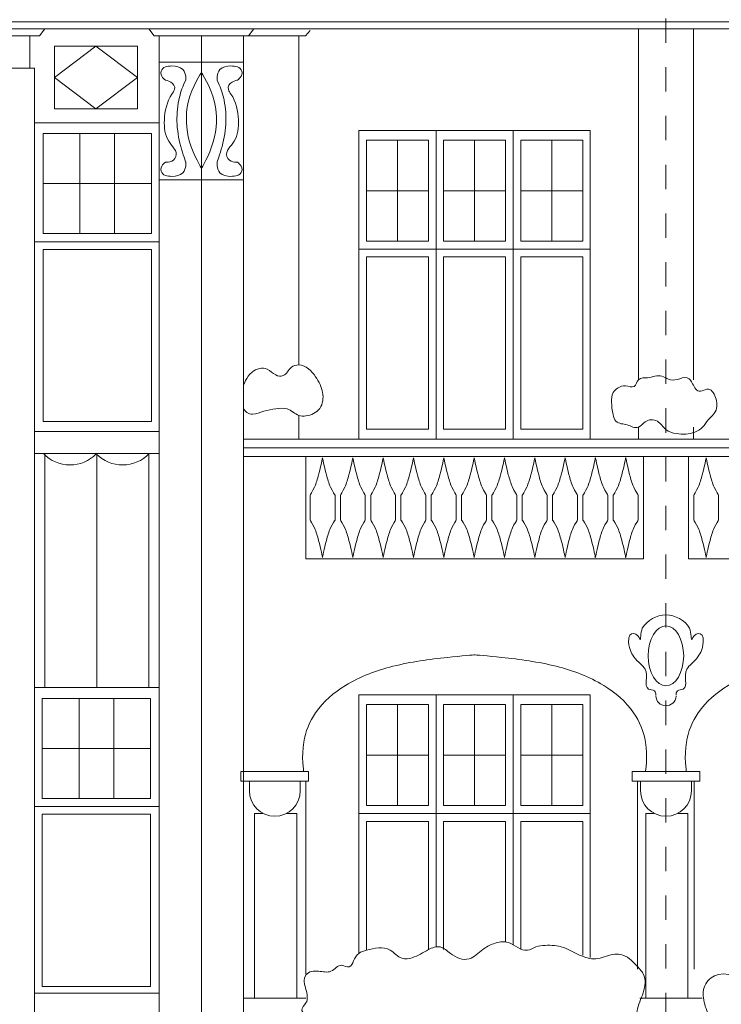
# Model space of a CAD drawing. Header units: metres. Extents: x -578.7 to -558, y 244.4 to 273.5.
# Tile 9 of 15: x -570.9 to -568, y 259.7 to 263.8. Entities that reach past the tile are written whole.
import ezdxf

# ---------------------------------------------------------------- set-up
doc = ezdxf.new("R2010")
doc.units = ezdxf.units.M
doc.header["$MEASUREMENT"] = 0
doc.linetypes.add('Hidden Line', pattern=[0.1, 0.05, -0.05])
doc.layers.add('0_Nr_pióra__41', color=7, linetype='Continuous', lineweight=0, true_color=0x8d755f)

msp = doc.modelspace()

# ---------------------------------------------------------------- linework, layer by layer
at = {"layer": '0_Nr_pióra__41', "color": 35, "linetype": 'Hidden Line', "lineweight": 0, "true_color": 0x8d755f}
msp.add_line((-568.2173, 270.5594), (-568.2173, 253.908), dxfattribs=at)
at = {"layer": '0_Nr_pióra__41', "color": 35, "linetype": 'Continuous', "lineweight": 0, "true_color": 0x8d755f}
for p, q in [((-573.531, 263.7456), (-568.2173, 263.7456)), ((-572.766, 263.7172), (-568.2173, 263.7172)), ((-570.7906, 263.6887), (-570.7688, 263.7172)), ((-570.3186, 263.6887), (-570.3404, 263.7172)), ((-569.9314, 263.6887), (-569.9095, 263.7172)), ((-568.3301, 263.7172), (-568.3301, 262.2766)), ((-562.9036, 263.7456), (-568.2173, 263.7456)), ((-563.6686, 263.7172), (-568.2173, 263.7172)), ((-568.1045, 263.7172), (-568.1045, 262.2766)), ((-571.0064, 263.6887), (-570.7906, 263.6887)), ((-570.8296, 263.5558), (-570.8296, 263.6887)), ((-569.9314, 263.6887), (-570.3186, 263.6887)), ((-570.2984, 263.6887), (-570.2984, 256.9412)), ((-570.125, 263.6887), (-570.125, 256.8948)), ((-569.9516, 263.6887), (-569.9516, 260.6682)), ((-569.9314, 263.6887), (-569.6973, 263.6887)), ((-569.7243, 263.6887), (-569.7243, 262.3375)), ((-569.6973, 263.6887), (-569.6788, 263.71)), ((-570.3878, 263.6458), (-570.7285, 263.6458)), ((-570.7285, 263.6458), (-570.7285, 263.3886)), ((-570.7285, 263.5172), (-570.5581, 263.6458)), ((-570.5581, 263.6458), (-570.3878, 263.5172)), ((-570.3878, 263.3886), (-570.3878, 263.6458)), ((-570.9862, 263.5558), (-570.8108, 263.5558)), ((-570.8108, 263.5558), (-570.8108, 256.826)), ((-570.2984, 263.5803), (-569.9516, 263.5803)), ((-570.5581, 263.3886), (-570.7285, 263.5172)), ((-570.3878, 263.5172), (-570.5581, 263.3886)), ((-570.7285, 263.3886), (-570.3878, 263.3886)), ((-570.8108, 263.3315), (-570.2984, 263.3315)), ((-570.8108, 256.9412), (-570.8108, 263.3315)), ((-570.2984, 263.3315), (-570.2984, 262.0647)), ((-570.3296, 263.2871), (-570.7755, 263.2871)), ((-570.7755, 263.2871), (-570.7755, 262.8769)), ((-570.6244, 263.2871), (-570.6244, 262.8769)), ((-570.4818, 263.2871), (-570.4818, 262.8769)), ((-570.3296, 262.8769), (-570.3296, 263.2871)), ((-568.8447, 263.3002), (-569.4782, 263.3002)), ((-569.4782, 263.3002), (-569.4782, 262.0334)), ((-569.1615, 263.3002), (-569.1615, 262.0334)), ((-568.8447, 262.0334), (-568.8447, 263.3002)), ((-568.528, 263.3002), (-568.8447, 263.3002)), ((-568.8447, 263.3002), (-568.8447, 262.0334)), ((-568.528, 262.0334), (-568.528, 263.3002)), ((-569.447, 263.2598), (-569.1927, 263.2598)), ((-569.447, 262.8456), (-569.447, 263.2598)), ((-569.3198, 263.2598), (-569.3198, 262.8456)), ((-569.1927, 263.2598), (-569.1927, 262.8456)), ((-568.876, 263.2598), (-569.1303, 263.2598)), ((-569.1303, 263.2598), (-569.1303, 262.8456)), ((-569.0031, 263.2598), (-569.0031, 262.8456)), ((-568.876, 262.8456), (-568.876, 263.2598)), ((-568.5592, 263.2598), (-568.8135, 263.2598)), ((-568.8135, 263.2598), (-568.8135, 262.8456)), ((-568.6864, 263.2598), (-568.6864, 262.8456)), ((-568.5592, 262.8456), (-568.5592, 263.2598)), ((-570.3296, 263.082), (-570.7755, 263.082)), ((-570.2984, 263.0974), (-569.9516, 263.0974)), ((-569.447, 263.0527), (-569.1927, 263.0527)), ((-569.1303, 263.0527), (-568.876, 263.0527)), ((-568.5592, 263.0527), (-568.8135, 263.0527)), ((-570.7755, 262.8769), (-570.3296, 262.8769)), ((-570.2984, 262.8434), (-570.8108, 262.8434)), ((-569.1927, 262.8456), (-569.447, 262.8456)), ((-569.1303, 262.8456), (-568.876, 262.8456)), ((-568.8135, 262.8456), (-568.5592, 262.8456)), ((-570.3296, 262.8119), (-570.7755, 262.8119)), ((-570.7755, 262.8119), (-570.7755, 262.1051)), ((-570.3296, 262.1051), (-570.3296, 262.8119)), ((-570.3296, 262.1051), (-570.3296, 262.8119)), ((-569.4782, 262.8122), (-568.8447, 262.8122)), ((-568.8447, 262.8122), (-568.528, 262.8122)), ((-569.447, 262.7807), (-569.1927, 262.7807)), ((-569.447, 262.0738), (-569.447, 262.7807)), ((-569.1927, 262.7807), (-569.1927, 262.0738)), ((-568.876, 262.7807), (-569.1303, 262.7807)), ((-569.1303, 262.7807), (-569.1303, 262.0738)), ((-568.876, 262.0738), (-568.876, 262.7807)), ((-568.5592, 262.7807), (-568.8135, 262.7807)), ((-568.8135, 262.7807), (-568.8135, 262.0738)), ((-568.5592, 262.0738), (-568.5592, 262.7807)), ((-570.7755, 262.1051), (-570.3296, 262.1051)), ((-570.5839, 262.1051), (-570.3296, 262.1051)), ((-569.7243, 262.1305), (-569.7243, 262.0334)), ((-570.2984, 262.0647), (-570.8108, 262.0647)), ((-569.1927, 262.0738), (-569.447, 262.0738)), ((-569.1303, 262.0738), (-568.876, 262.0738)), ((-568.8135, 262.0738), (-568.5592, 262.0738)), ((-568.3301, 262.0818), (-568.3301, 262.0334)), ((-568.1045, 262.0818), (-568.1045, 262.0334)), ((-569.9516, 262.0334), (-568.2173, 262.0334)), ((-569.4782, 262.0334), (-568.8447, 262.0334)), ((-568.8447, 262.0334), (-568.528, 262.0334)), ((-566.483, 262.0334), (-568.2173, 262.0334)), ((-569.9516, 261.9976), (-568.2173, 261.9976)), ((-566.483, 261.9976), (-568.2173, 261.9976)), ((-570.2984, 261.9744), (-570.8108, 261.9744)), ((-570.7682, 261.9744), (-570.7682, 261.0128)), ((-570.5546, 261.9744), (-570.5546, 261.0128)), ((-570.341, 261.9744), (-570.341, 261.0128)), ((-569.9516, 261.9618), (-568.2173, 261.9618)), ((-569.6966, 261.9618), (-568.3101, 261.9618)), ((-569.6966, 261.5422), (-569.6966, 261.9618)), ((-568.3101, 261.9618), (-568.3101, 261.5422)), ((-566.483, 261.9618), (-568.2173, 261.9618)), ((-566.738, 261.9618), (-568.1244, 261.9618)), ((-568.1244, 261.9618), (-568.1244, 261.5422)), ((-569.6789, 261.8033), (-569.6789, 261.7006)), ((-569.5764, 261.8033), (-569.5764, 261.7006)), ((-569.5544, 261.8033), (-569.5544, 261.7006)), ((-569.4519, 261.8033), (-569.4519, 261.7006)), ((-569.4299, 261.8033), (-569.4299, 261.7006)), ((-569.3274, 261.8033), (-569.3274, 261.7006)), ((-569.3054, 261.8033), (-569.3054, 261.7006)), ((-569.2028, 261.8033), (-569.2028, 261.7006)), ((-569.1809, 261.8033), (-569.1809, 261.7006)), ((-569.0783, 261.8033), (-569.0783, 261.7006)), ((-569.0563, 261.8033), (-569.0563, 261.7006)), ((-568.9538, 261.8033), (-568.9538, 261.7006)), ((-568.9318, 261.8033), (-568.9318, 261.7006)), ((-568.8293, 261.8033), (-568.8293, 261.7006)), ((-568.8073, 261.8033), (-568.8073, 261.7006)), ((-568.7047, 261.8033), (-568.7047, 261.7006)), ((-568.6828, 261.8033), (-568.6828, 261.7006)), ((-568.5802, 261.8033), (-568.5802, 261.7006)), ((-568.5583, 261.8033), (-568.5583, 261.7006)), ((-568.4557, 261.8033), (-568.4557, 261.7006)), ((-568.4337, 261.8033), (-568.4337, 261.7006)), ((-568.3312, 261.8033), (-568.3312, 261.7006)), ((-568.1034, 261.8033), (-568.1034, 261.7006)), ((-568.0009, 261.8033), (-568.0009, 261.7006)), ((-568.3101, 261.5422), (-569.6966, 261.5422)), ((-568.1244, 261.5422), (-566.738, 261.5422)), ((-569.9516, 261.3258), (-569.9516, 258.3053)), ((-570.2984, 261.0128), (-570.8108, 261.0128)), ((-570.8108, 261.0128), (-570.8108, 259.746)), ((-570.7796, 260.5582), (-570.7796, 260.9684)), ((-570.7796, 260.9684), (-570.3337, 260.9684)), ((-570.6274, 260.9684), (-570.6274, 260.5582)), ((-570.4848, 260.9684), (-570.4848, 260.5582)), ((-570.3337, 260.9684), (-570.3337, 260.5582)), ((-568.8447, 260.9835), (-569.4782, 260.9835)), ((-569.4782, 260.9835), (-569.4782, 259.9219)), ((-569.1615, 260.9835), (-569.1615, 259.947)), ((-568.528, 260.9835), (-568.8447, 260.9835)), ((-568.8447, 259.9575), (-568.8447, 260.9835)), ((-568.528, 259.9045), (-568.528, 260.9835)), ((-569.447, 260.9432), (-569.1927, 260.9432)), ((-569.447, 260.5289), (-569.447, 260.9432)), ((-569.3198, 260.9432), (-569.3198, 260.5289)), ((-569.1927, 260.9432), (-569.1927, 260.5289)), ((-568.876, 260.9432), (-569.1303, 260.9432)), ((-569.1303, 260.9432), (-569.1303, 260.5289)), ((-569.0031, 260.9432), (-569.0031, 260.5289)), ((-568.876, 260.5289), (-568.876, 260.9432)), ((-568.5592, 260.9432), (-568.8135, 260.9432)), ((-568.8135, 260.9432), (-568.8135, 260.5289)), ((-568.6864, 260.9432), (-568.6864, 260.5289)), ((-568.5592, 260.5289), (-568.5592, 260.9432)), ((-570.7796, 260.7633), (-570.3337, 260.7633)), ((-569.447, 260.736), (-569.1927, 260.736)), ((-569.1303, 260.736), (-568.876, 260.736)), ((-568.5592, 260.736), (-568.8135, 260.736)), ((-569.9626, 260.6682), (-569.6848, 260.6682)), ((-569.9626, 260.6682), (-569.9626, 260.6284)), ((-569.6848, 260.6682), (-569.6848, 260.6284)), ((-568.3562, 260.6682), (-568.0784, 260.6682)), ((-568.3562, 260.6682), (-568.3562, 260.6284)), ((-568.0784, 260.6682), (-568.0784, 260.6284)), ((-568.0784, 260.6682), (-568.0784, 260.6284)), ((-569.9626, 260.6284), (-569.6848, 260.6284)), ((-569.9516, 260.6284), (-569.9516, 256.9438)), ((-569.9282, 260.5893), (-569.9282, 260.6284)), ((-569.7193, 260.5893), (-569.7193, 260.6284)), ((-569.6958, 260.6284), (-569.6958, 259.8381)), ((-568.3562, 260.6284), (-568.0784, 260.6284)), ((-568.3338, 260.6284), (-568.3338, 259.8566)), ((-568.3217, 260.5893), (-568.3217, 260.6284)), ((-568.1128, 260.5893), (-568.1128, 260.6284)), ((-568.1008, 260.6284), (-568.1008, 259.8566)), ((-570.8108, 260.5248), (-570.2984, 260.5248)), ((-570.3337, 260.5582), (-570.7796, 260.5582)), ((-569.1927, 260.5289), (-569.447, 260.5289)), ((-569.1303, 260.5289), (-568.876, 260.5289)), ((-568.8135, 260.5289), (-568.5592, 260.5289)), ((-570.7796, 260.4933), (-570.3337, 260.4933)), ((-570.7796, 259.7864), (-570.7796, 260.4933)), ((-570.3337, 260.4933), (-570.3337, 259.7864)), ((-569.9067, 260.4968), (-569.9067, 259.7383)), ((-569.8723, 260.4968), (-569.9067, 260.4968)), ((-569.7337, 260.4968), (-569.7751, 260.4968)), ((-569.7337, 260.4968), (-569.7337, 259.7383)), ((-569.4782, 260.4955), (-568.8447, 260.4955)), ((-568.8447, 260.4955), (-568.528, 260.4955)), ((-568.3003, 260.4968), (-568.3003, 259.7383)), ((-568.2659, 260.4968), (-568.3003, 260.4968)), ((-568.1273, 260.4968), (-568.1687, 260.4968)), ((-568.1273, 260.4968), (-568.1273, 259.7383)), ((-569.447, 260.464), (-569.1927, 260.464)), ((-569.447, 259.9351), (-569.447, 260.464)), ((-569.1927, 260.464), (-569.1927, 259.9374)), ((-568.876, 260.464), (-569.1303, 260.464)), ((-569.1303, 260.464), (-569.1303, 259.9375)), ((-568.876, 259.9687), (-568.876, 260.464)), ((-568.5592, 260.464), (-568.8135, 260.464)), ((-568.8135, 260.464), (-568.8135, 259.9399)), ((-568.5592, 259.9153), (-568.5592, 260.464)), ((-570.8108, 259.7589), (-570.2984, 259.7589)), ((-570.3337, 259.7864), (-570.7796, 259.7864)), ((-569.9516, 259.7383), (-569.6958, 259.7383)), ((-568.3248, 259.7383), (-568.069, 259.7383))]:
    msp.add_line(p, q, dxfattribs=at)
for centre, radius, start, end in [((-570.6645, 262.0775), 0.1506, 223.6844, 315.6818), ((-570.449, 262.0775), 0.1506, 224.3182, 316.3156), ((-568.2173, 261.1971), 0.1139, 31.6513, 148.4257), ((-568.2173, 260.9798), 0.0414, 181.0691, 356.6642), ((-569.8237, 260.5893), 0.1044, 180, 0), ((-568.2173, 260.5893), 0.1044, 180, 0)]:
    msp.add_arc(centre, radius, start, end, dxfattribs=at)
msp.add_ellipse((-568.2173, 261.1433), major_axis=(0, 0.1231), ratio=0.591696, dxfattribs=at)
for points, knots in [([(-570.273, 263.5069), (-570.273, 263.5069), (-570.2978, 263.5226), (-570.2908, 263.5436), (-570.2852, 263.5606), (-570.2645, 263.5644), (-570.2459, 263.5646), (-570.2293, 263.5648), (-570.2121, 263.5618), (-570.201, 263.5496), (-570.1853, 263.5324), (-570.1896, 263.5059), (-570.1896, 263.5059)], [0, 0, 0, 0, 1, 1, 1, 2, 2, 2, 3, 3, 3, 4, 4, 4, 4]), ([(-569.977, 263.5069), (-569.977, 263.5069), (-569.9522, 263.5226), (-569.9591, 263.5436), (-569.9647, 263.5606), (-569.9855, 263.5644), (-570.004, 263.5646), (-570.0207, 263.5648), (-570.0379, 263.5618), (-570.049, 263.5496), (-570.0647, 263.5324), (-570.0604, 263.5059), (-570.0604, 263.5059)], [0, 0, 0, 0, 1, 1, 1, 2, 2, 2, 3, 3, 3, 4, 4, 4, 4]), ([(-570.125, 263.5378), (-570.125, 263.5378), (-570.1633, 263.4812), (-570.1789, 263.4162), (-570.1918, 263.3625), (-570.1891, 263.3062), (-570.1738, 263.2532), (-570.1571, 263.1958), (-570.125, 263.1445), (-570.125, 263.1445)], [0, 0, 0, 0, 1, 1, 1, 2, 2, 2, 3, 3, 3, 3]), ([(-570.125, 263.5378), (-570.125, 263.5378), (-570.0867, 263.4812), (-570.071, 263.4162), (-570.0582, 263.3625), (-570.0608, 263.3062), (-570.0762, 263.2532), (-570.0929, 263.1958), (-570.125, 263.1445), (-570.125, 263.1445)], [0, 0, 0, 0, 1, 1, 1, 2, 2, 2, 3, 3, 3, 3]), ([(-570.273, 263.5069), (-570.273, 263.5069), (-570.2268, 263.4972), (-570.2358, 263.4674), (-570.2379, 263.4607), (-570.2423, 263.4551), (-570.2462, 263.4493), (-570.2671, 263.4181), (-570.2759, 263.3809), (-570.2772, 263.3432), (-570.2783, 263.3125), (-570.2755, 263.2811), (-570.2591, 263.2553), (-570.2456, 263.2339), (-570.2222, 263.2157), (-570.2297, 263.1927), (-570.238, 263.1675), (-570.273, 263.1692), (-570.273, 263.1692)], [0, 0, 0, 0, 1, 1, 1, 2, 2, 2, 3, 3, 3, 4, 4, 4, 5, 5, 5, 6, 6, 6, 6]), ([(-570.1896, 263.5059), (-570.2028, 263.4796), (-570.2095, 263.4605), (-570.2151, 263.4364), (-570.2227, 263.4041), (-570.2263, 263.3711), (-570.2255, 263.338), (-570.2247, 263.3031), (-570.2189, 263.2684), (-570.21, 263.2346), (-570.2013, 263.2019), (-570.1896, 263.1702), (-570.1896, 263.1702)], [0, 0, 0, 0, 1, 1, 1, 2, 2, 2, 3, 3, 3, 4, 4, 4, 4]), ([(-570.0604, 263.5059), (-570.0472, 263.4796), (-570.0405, 263.4605), (-570.0348, 263.4364), (-570.0273, 263.4041), (-570.0237, 263.3711), (-570.0245, 263.338), (-570.0253, 263.3031), (-570.0311, 263.2684), (-570.04, 263.2346), (-570.0486, 263.2019), (-570.0604, 263.1702), (-570.0604, 263.1702)], [0, 0, 0, 0, 1, 1, 1, 2, 2, 2, 3, 3, 3, 4, 4, 4, 4]), ([(-569.977, 263.5069), (-569.977, 263.5069), (-570.0232, 263.4972), (-570.0141, 263.4674), (-570.0121, 263.4607), (-570.0077, 263.4551), (-570.0038, 263.4493), (-569.9829, 263.4181), (-569.9741, 263.3809), (-569.9727, 263.3432), (-569.9717, 263.3125), (-569.9745, 263.2811), (-569.9908, 263.2553), (-570.0044, 263.2339), (-570.0277, 263.2157), (-570.0203, 263.1927), (-570.012, 263.1675), (-569.977, 263.1692), (-569.977, 263.1692)], [0, 0, 0, 0, 1, 1, 1, 2, 2, 2, 3, 3, 3, 4, 4, 4, 5, 5, 5, 6, 6, 6, 6]), ([(-570.273, 263.1692), (-570.273, 263.1692), (-570.2978, 263.1535), (-570.2908, 263.1325), (-570.2852, 263.1155), (-570.2645, 263.1117), (-570.2459, 263.1115), (-570.2293, 263.1113), (-570.2121, 263.1143), (-570.201, 263.1265), (-570.1853, 263.1436), (-570.1896, 263.1702), (-570.1896, 263.1702)], [0, 0, 0, 0, 1, 1, 1, 2, 2, 2, 3, 3, 3, 4, 4, 4, 4]), ([(-569.977, 263.1692), (-569.977, 263.1692), (-569.9522, 263.1535), (-569.9591, 263.1325), (-569.9647, 263.1155), (-569.9855, 263.1117), (-570.004, 263.1115), (-570.0207, 263.1113), (-570.0379, 263.1143), (-570.049, 263.1265), (-570.0647, 263.1436), (-570.0604, 263.1702), (-570.0604, 263.1702)], [0, 0, 0, 0, 1, 1, 1, 2, 2, 2, 3, 3, 3, 4, 4, 4, 4]), ([(-569.9516, 262.255), (-569.9516, 262.255), (-569.9419, 262.2877), (-569.917, 262.3077), (-569.8992, 262.322), (-569.8754, 262.3288), (-569.8547, 262.3197), (-569.8417, 262.3139), (-569.832, 262.3028), (-569.8193, 262.2963), (-569.81, 262.2916), (-569.7992, 262.2898), (-569.7896, 262.2936), (-569.7749, 262.2996), (-569.7688, 262.3165), (-569.7565, 262.3269), (-569.7476, 262.3345), (-569.736, 262.3378), (-569.7243, 262.3375), (-569.695, 262.3368), (-569.6731, 262.3131), (-569.656, 262.2886), (-569.6423, 262.2689), (-569.6313, 262.2474), (-569.6272, 262.2239), (-569.6234, 262.2014), (-569.6259, 262.1777), (-569.6392, 262.1592), (-569.6525, 262.1409), (-569.674, 262.1305), (-569.6967, 262.1281), (-569.706, 262.1271), (-569.7154, 262.1275), (-569.7243, 262.1305), (-569.742, 262.1365), (-569.7555, 262.1512), (-569.7733, 262.1569), (-569.7881, 262.1615), (-569.8038, 262.1593), (-569.8193, 262.1572), (-569.8361, 262.1549), (-569.8529, 262.1524), (-569.8691, 262.1473), (-569.8842, 262.1425), (-569.8988, 262.1352), (-569.9146, 262.1353), (-569.9231, 262.1354), (-569.9316, 262.1375), (-569.9385, 262.1425), (-569.9465, 262.1482), (-569.9516, 262.1569), (-569.9516, 262.1569)], [0, 0, 0, 0, 1, 1, 1, 2, 2, 2, 3, 3, 3, 4, 4, 4, 5, 5, 5, 6, 6, 6, 7, 7, 7, 8, 8, 8, 9, 9, 9, 10, 10, 10, 11, 11, 11, 12, 12, 12, 13, 13, 13, 14, 14, 14, 15, 15, 15, 16, 16, 16, 17, 17, 17, 17]), ([(-568.2173, 262.0725), (-568.2301, 262.0827), (-568.2384, 262.0977), (-568.2524, 262.106), (-568.2682, 262.1154), (-568.2885, 262.1146), (-568.3033, 262.1036), (-568.3127, 262.0966), (-568.3192, 262.086), (-568.3301, 262.0818), (-568.3451, 262.0761), (-568.3603, 262.0866), (-568.3762, 262.0912), (-568.3924, 262.0959), (-568.411, 262.0948), (-568.4227, 262.1067), (-568.4298, 262.1139), (-568.4325, 262.1239), (-568.4346, 262.1339), (-568.4382, 262.1509), (-568.4404, 262.1682), (-568.4408, 262.1856), (-568.4411, 262.199), (-568.4406, 262.2128), (-568.434, 262.2243), (-568.4298, 262.2315), (-568.4235, 262.2371), (-568.4165, 262.2416), (-568.4064, 262.2482), (-568.3949, 262.2532), (-568.3829, 262.252), (-568.3706, 262.2509), (-568.3585, 262.2433), (-568.3483, 262.2494), (-568.3387, 262.2551), (-568.338, 262.2685), (-568.3301, 262.2766), (-568.3208, 262.286), (-568.306, 262.2838), (-568.2924, 262.285), (-568.2722, 262.2869), (-568.2526, 262.2971), (-568.2335, 262.2912), (-568.2242, 262.2884), (-568.2162, 262.2824), (-568.2071, 262.2788), (-568.1958, 262.2744), (-568.1832, 262.2742), (-568.1714, 262.2773), (-568.157, 262.281), (-568.1432, 262.2902), (-568.1295, 262.285), (-568.119, 262.2811), (-568.1132, 262.2704), (-568.1078, 262.2602), (-568.0999, 262.2452), (-568.0913, 262.2279), (-568.0753, 262.2292), (-568.0661, 262.23), (-568.0585, 262.2362), (-568.0494, 262.2378), (-568.0314, 262.2409), (-568.0197, 262.2225), (-568.0132, 262.2044), (-568.0063, 262.1849), (-568.0048, 262.1634), (-568.0148, 262.1454), (-568.0217, 262.1329), (-568.0333, 262.1238), (-568.0427, 262.1129), (-568.0513, 262.1028), (-568.0582, 262.0913), (-568.0675, 262.0818), (-568.0855, 262.0638), (-568.1105, 262.0548), (-568.136, 262.053), (-568.1489, 262.0521), (-568.1618, 262.0531), (-568.1745, 262.0555), (-568.1899, 262.0584), (-568.2051, 262.0629), (-568.2173, 262.0725)], [0, 0, 0, 0, 1, 1, 1, 2, 2, 2, 3, 3, 3, 4, 4, 4, 5, 5, 5, 6, 6, 6, 7, 7, 7, 8, 8, 8, 9, 9, 9, 10, 10, 10, 11, 11, 11, 12, 12, 12, 13, 13, 13, 14, 14, 14, 15, 15, 15, 16, 16, 16, 17, 17, 17, 18, 18, 18, 19, 19, 19, 20, 20, 20, 21, 21, 21, 22, 22, 22, 23, 23, 23, 24, 24, 24, 25, 25, 25, 26, 26, 26, 27, 27, 27, 27]), ([(-569.6277, 261.9567), (-569.6277, 261.9567), (-569.6343, 261.9213), (-569.6437, 261.8867), (-569.6483, 261.8693), (-569.6532, 261.8519), (-569.6607, 261.8355), (-569.6685, 261.8187), (-569.6789, 261.8033), (-569.6789, 261.8033)], [0, 0, 0, 0, 1, 1, 1, 2, 2, 2, 3, 3, 3, 3]), ([(-569.6277, 261.9567), (-569.6277, 261.9567), (-569.621, 261.9213), (-569.6117, 261.8867), (-569.607, 261.8693), (-569.6022, 261.8519), (-569.5946, 261.8355), (-569.5869, 261.8187), (-569.5764, 261.8033), (-569.5764, 261.8033)], [0, 0, 0, 0, 1, 1, 1, 2, 2, 2, 3, 3, 3, 3]), ([(-569.5032, 261.9567), (-569.5032, 261.9567), (-569.5098, 261.9213), (-569.5191, 261.8867), (-569.5238, 261.8693), (-569.5287, 261.8519), (-569.5362, 261.8355), (-569.5439, 261.8187), (-569.5544, 261.8033), (-569.5544, 261.8033)], [0, 0, 0, 0, 1, 1, 1, 2, 2, 2, 3, 3, 3, 3]), ([(-569.5032, 261.9567), (-569.5032, 261.9567), (-569.4965, 261.9213), (-569.4872, 261.8867), (-569.4825, 261.8693), (-569.4776, 261.8519), (-569.4701, 261.8355), (-569.4624, 261.8187), (-569.4519, 261.8033), (-569.4519, 261.8033)], [0, 0, 0, 0, 1, 1, 1, 2, 2, 2, 3, 3, 3, 3]), ([(-569.3786, 261.9567), (-569.3786, 261.9567), (-569.3853, 261.9213), (-569.3946, 261.8867), (-569.3993, 261.8693), (-569.4041, 261.8519), (-569.4117, 261.8355), (-569.4194, 261.8187), (-569.4299, 261.8033), (-569.4299, 261.8033)], [0, 0, 0, 0, 1, 1, 1, 2, 2, 2, 3, 3, 3, 3]), ([(-569.3786, 261.9567), (-569.3786, 261.9567), (-569.372, 261.9213), (-569.3626, 261.8867), (-569.358, 261.8693), (-569.3531, 261.8519), (-569.3456, 261.8355), (-569.3378, 261.8187), (-569.3274, 261.8033), (-569.3274, 261.8033)], [0, 0, 0, 0, 1, 1, 1, 2, 2, 2, 3, 3, 3, 3]), ([(-569.2541, 261.9567), (-569.2541, 261.9567), (-569.2608, 261.9213), (-569.2701, 261.8867), (-569.2748, 261.8693), (-569.2796, 261.8519), (-569.2871, 261.8355), (-569.2949, 261.8187), (-569.3054, 261.8033), (-569.3054, 261.8033)], [0, 0, 0, 0, 1, 1, 1, 2, 2, 2, 3, 3, 3, 3]), ([(-569.2541, 261.9567), (-569.2541, 261.9567), (-569.2475, 261.9213), (-569.2381, 261.8867), (-569.2334, 261.8693), (-569.2286, 261.8519), (-569.2211, 261.8355), (-569.2133, 261.8187), (-569.2028, 261.8033), (-569.2028, 261.8033)], [0, 0, 0, 0, 1, 1, 1, 2, 2, 2, 3, 3, 3, 3]), ([(-569.1296, 261.9567), (-569.1296, 261.9567), (-569.1362, 261.9213), (-569.1456, 261.8867), (-569.1502, 261.8693), (-569.1551, 261.8519), (-569.1626, 261.8355), (-569.1704, 261.8187), (-569.1809, 261.8033), (-569.1809, 261.8033)], [0, 0, 0, 0, 1, 1, 1, 2, 2, 2, 3, 3, 3, 3]), ([(-569.1296, 261.9567), (-569.1296, 261.9567), (-569.1229, 261.9213), (-569.1136, 261.8867), (-569.1089, 261.8693), (-569.1041, 261.8519), (-569.0965, 261.8355), (-569.0888, 261.8187), (-569.0783, 261.8033), (-569.0783, 261.8033)], [0, 0, 0, 0, 1, 1, 1, 2, 2, 2, 3, 3, 3, 3]), ([(-569.0051, 261.9567), (-569.0051, 261.9567), (-569.0117, 261.9213), (-569.021, 261.8867), (-569.0257, 261.8693), (-569.0306, 261.8519), (-569.0381, 261.8355), (-569.0458, 261.8187), (-569.0563, 261.8033), (-569.0563, 261.8033)], [0, 0, 0, 0, 1, 1, 1, 2, 2, 2, 3, 3, 3, 3]), ([(-569.0051, 261.9567), (-569.0051, 261.9567), (-568.9984, 261.9213), (-568.9891, 261.8867), (-568.9844, 261.8693), (-568.9795, 261.8519), (-568.972, 261.8355), (-568.9643, 261.8187), (-568.9538, 261.8033), (-568.9538, 261.8033)], [0, 0, 0, 0, 1, 1, 1, 2, 2, 2, 3, 3, 3, 3]), ([(-568.8805, 261.9567), (-568.8805, 261.9567), (-568.8872, 261.9213), (-568.8965, 261.8867), (-568.9012, 261.8693), (-568.9061, 261.8519), (-568.9136, 261.8355), (-568.9213, 261.8187), (-568.9318, 261.8033), (-568.9318, 261.8033)], [0, 0, 0, 0, 1, 1, 1, 2, 2, 2, 3, 3, 3, 3]), ([(-568.8805, 261.9567), (-568.8805, 261.9567), (-568.8739, 261.9213), (-568.8646, 261.8867), (-568.8599, 261.8693), (-568.855, 261.8519), (-568.8475, 261.8355), (-568.8398, 261.8187), (-568.8293, 261.8033), (-568.8293, 261.8033)], [0, 0, 0, 0, 1, 1, 1, 2, 2, 2, 3, 3, 3, 3]), ([(-568.756, 261.9567), (-568.756, 261.9567), (-568.7627, 261.9213), (-568.772, 261.8867), (-568.7767, 261.8693), (-568.7815, 261.8519), (-568.7891, 261.8355), (-568.7968, 261.8187), (-568.8073, 261.8033), (-568.8073, 261.8033)], [0, 0, 0, 0, 1, 1, 1, 2, 2, 2, 3, 3, 3, 3]), ([(-568.756, 261.9567), (-568.756, 261.9567), (-568.7494, 261.9213), (-568.74, 261.8867), (-568.7354, 261.8693), (-568.7305, 261.8519), (-568.723, 261.8355), (-568.7152, 261.8187), (-568.7047, 261.8033), (-568.7047, 261.8033)], [0, 0, 0, 0, 1, 1, 1, 2, 2, 2, 3, 3, 3, 3]), ([(-568.6315, 261.9567), (-568.6315, 261.9567), (-568.6381, 261.9213), (-568.6475, 261.8867), (-568.6522, 261.8693), (-568.657, 261.8519), (-568.6645, 261.8355), (-568.6723, 261.8187), (-568.6828, 261.8033), (-568.6828, 261.8033)], [0, 0, 0, 0, 1, 1, 1, 2, 2, 2, 3, 3, 3, 3]), ([(-568.6315, 261.9567), (-568.6315, 261.9567), (-568.6249, 261.9213), (-568.6155, 261.8867), (-568.6108, 261.8693), (-568.606, 261.8519), (-568.5985, 261.8355), (-568.5907, 261.8187), (-568.5802, 261.8033), (-568.5802, 261.8033)], [0, 0, 0, 0, 1, 1, 1, 2, 2, 2, 3, 3, 3, 3]), ([(-568.507, 261.9567), (-568.507, 261.9567), (-568.5136, 261.9213), (-568.523, 261.8867), (-568.5276, 261.8693), (-568.5325, 261.8519), (-568.54, 261.8355), (-568.5478, 261.8187), (-568.5583, 261.8033), (-568.5583, 261.8033)], [0, 0, 0, 0, 1, 1, 1, 2, 2, 2, 3, 3, 3, 3]), ([(-568.507, 261.9567), (-568.507, 261.9567), (-568.5003, 261.9213), (-568.491, 261.8867), (-568.4863, 261.8693), (-568.4815, 261.8519), (-568.4739, 261.8355), (-568.4662, 261.8187), (-568.4557, 261.8033), (-568.4557, 261.8033)], [0, 0, 0, 0, 1, 1, 1, 2, 2, 2, 3, 3, 3, 3]), ([(-568.3825, 261.9567), (-568.3825, 261.9567), (-568.3891, 261.9213), (-568.3984, 261.8867), (-568.4031, 261.8693), (-568.408, 261.8519), (-568.4155, 261.8355), (-568.4232, 261.8187), (-568.4337, 261.8033), (-568.4337, 261.8033)], [0, 0, 0, 0, 1, 1, 1, 2, 2, 2, 3, 3, 3, 3]), ([(-568.3825, 261.9567), (-568.3825, 261.9567), (-568.3758, 261.9213), (-568.3665, 261.8867), (-568.3618, 261.8693), (-568.3569, 261.8519), (-568.3494, 261.8355), (-568.3417, 261.8187), (-568.3312, 261.8033), (-568.3312, 261.8033)], [0, 0, 0, 0, 1, 1, 1, 2, 2, 2, 3, 3, 3, 3]), ([(-568.0521, 261.9567), (-568.0521, 261.9567), (-568.0588, 261.9213), (-568.0681, 261.8867), (-568.0728, 261.8693), (-568.0776, 261.8519), (-568.0852, 261.8355), (-568.0929, 261.8187), (-568.1034, 261.8033), (-568.1034, 261.8033)], [0, 0, 0, 0, 1, 1, 1, 2, 2, 2, 3, 3, 3, 3]), ([(-568.0521, 261.9567), (-568.0521, 261.9567), (-568.0455, 261.9213), (-568.0361, 261.8867), (-568.0315, 261.8693), (-568.0266, 261.8519), (-568.0191, 261.8355), (-568.0113, 261.8187), (-568.0009, 261.8033), (-568.0009, 261.8033)], [0, 0, 0, 0, 1, 1, 1, 2, 2, 2, 3, 3, 3, 3]), ([(-569.6277, 261.5472), (-569.6277, 261.5472), (-569.6343, 261.5826), (-569.6437, 261.6172), (-569.6483, 261.6346), (-569.6532, 261.6521), (-569.6607, 261.6684), (-569.6685, 261.6852), (-569.6789, 261.7006), (-569.6789, 261.7006)], [0, 0, 0, 0, 1, 1, 1, 2, 2, 2, 3, 3, 3, 3]), ([(-569.6277, 261.5472), (-569.6277, 261.5472), (-569.621, 261.5826), (-569.6117, 261.6172), (-569.607, 261.6346), (-569.6022, 261.6521), (-569.5946, 261.6684), (-569.5869, 261.6852), (-569.5764, 261.7006), (-569.5764, 261.7006)], [0, 0, 0, 0, 1, 1, 1, 2, 2, 2, 3, 3, 3, 3]), ([(-569.5032, 261.5472), (-569.5032, 261.5472), (-569.5098, 261.5826), (-569.5191, 261.6172), (-569.5238, 261.6346), (-569.5287, 261.6521), (-569.5362, 261.6684), (-569.5439, 261.6852), (-569.5544, 261.7006), (-569.5544, 261.7006)], [0, 0, 0, 0, 1, 1, 1, 2, 2, 2, 3, 3, 3, 3]), ([(-569.5032, 261.5472), (-569.5032, 261.5472), (-569.4965, 261.5826), (-569.4872, 261.6172), (-569.4825, 261.6346), (-569.4776, 261.6521), (-569.4701, 261.6684), (-569.4624, 261.6852), (-569.4519, 261.7006), (-569.4519, 261.7006)], [0, 0, 0, 0, 1, 1, 1, 2, 2, 2, 3, 3, 3, 3]), ([(-569.3786, 261.5472), (-569.3786, 261.5472), (-569.3853, 261.5826), (-569.3946, 261.6172), (-569.3993, 261.6346), (-569.4041, 261.6521), (-569.4117, 261.6684), (-569.4194, 261.6852), (-569.4299, 261.7006), (-569.4299, 261.7006)], [0, 0, 0, 0, 1, 1, 1, 2, 2, 2, 3, 3, 3, 3]), ([(-569.3786, 261.5472), (-569.3786, 261.5472), (-569.372, 261.5826), (-569.3626, 261.6172), (-569.358, 261.6346), (-569.3531, 261.6521), (-569.3456, 261.6684), (-569.3378, 261.6852), (-569.3274, 261.7006), (-569.3274, 261.7006)], [0, 0, 0, 0, 1, 1, 1, 2, 2, 2, 3, 3, 3, 3]), ([(-569.2541, 261.5472), (-569.2541, 261.5472), (-569.2608, 261.5826), (-569.2701, 261.6172), (-569.2748, 261.6346), (-569.2796, 261.6521), (-569.2871, 261.6684), (-569.2949, 261.6852), (-569.3054, 261.7006), (-569.3054, 261.7006)], [0, 0, 0, 0, 1, 1, 1, 2, 2, 2, 3, 3, 3, 3]), ([(-569.2541, 261.5472), (-569.2541, 261.5472), (-569.2475, 261.5826), (-569.2381, 261.6172), (-569.2334, 261.6346), (-569.2286, 261.6521), (-569.2211, 261.6684), (-569.2133, 261.6852), (-569.2028, 261.7006), (-569.2028, 261.7006)], [0, 0, 0, 0, 1, 1, 1, 2, 2, 2, 3, 3, 3, 3]), ([(-569.1296, 261.5472), (-569.1296, 261.5472), (-569.1362, 261.5826), (-569.1456, 261.6172), (-569.1502, 261.6346), (-569.1551, 261.6521), (-569.1626, 261.6684), (-569.1704, 261.6852), (-569.1809, 261.7006), (-569.1809, 261.7006)], [0, 0, 0, 0, 1, 1, 1, 2, 2, 2, 3, 3, 3, 3]), ([(-569.1296, 261.5472), (-569.1296, 261.5472), (-569.1229, 261.5826), (-569.1136, 261.6172), (-569.1089, 261.6346), (-569.1041, 261.6521), (-569.0965, 261.6684), (-569.0888, 261.6852), (-569.0783, 261.7006), (-569.0783, 261.7006)], [0, 0, 0, 0, 1, 1, 1, 2, 2, 2, 3, 3, 3, 3]), ([(-569.0051, 261.5472), (-569.0051, 261.5472), (-569.0117, 261.5826), (-569.021, 261.6172), (-569.0257, 261.6346), (-569.0306, 261.6521), (-569.0381, 261.6684), (-569.0458, 261.6852), (-569.0563, 261.7006), (-569.0563, 261.7006)], [0, 0, 0, 0, 1, 1, 1, 2, 2, 2, 3, 3, 3, 3]), ([(-569.0051, 261.5472), (-569.0051, 261.5472), (-568.9984, 261.5826), (-568.9891, 261.6172), (-568.9844, 261.6346), (-568.9795, 261.6521), (-568.972, 261.6684), (-568.9643, 261.6852), (-568.9538, 261.7006), (-568.9538, 261.7006)], [0, 0, 0, 0, 1, 1, 1, 2, 2, 2, 3, 3, 3, 3]), ([(-568.8805, 261.5472), (-568.8805, 261.5472), (-568.8872, 261.5826), (-568.8965, 261.6172), (-568.9012, 261.6346), (-568.9061, 261.6521), (-568.9136, 261.6684), (-568.9213, 261.6852), (-568.9318, 261.7006), (-568.9318, 261.7006)], [0, 0, 0, 0, 1, 1, 1, 2, 2, 2, 3, 3, 3, 3]), ([(-568.8805, 261.5472), (-568.8805, 261.5472), (-568.8739, 261.5826), (-568.8646, 261.6172), (-568.8599, 261.6346), (-568.855, 261.6521), (-568.8475, 261.6684), (-568.8398, 261.6852), (-568.8293, 261.7006), (-568.8293, 261.7006)], [0, 0, 0, 0, 1, 1, 1, 2, 2, 2, 3, 3, 3, 3]), ([(-568.756, 261.5472), (-568.756, 261.5472), (-568.7627, 261.5826), (-568.772, 261.6172), (-568.7767, 261.6346), (-568.7815, 261.6521), (-568.7891, 261.6684), (-568.7968, 261.6852), (-568.8073, 261.7006), (-568.8073, 261.7006)], [0, 0, 0, 0, 1, 1, 1, 2, 2, 2, 3, 3, 3, 3]), ([(-568.756, 261.5472), (-568.756, 261.5472), (-568.7494, 261.5826), (-568.74, 261.6172), (-568.7354, 261.6346), (-568.7305, 261.6521), (-568.723, 261.6684), (-568.7152, 261.6852), (-568.7047, 261.7006), (-568.7047, 261.7006)], [0, 0, 0, 0, 1, 1, 1, 2, 2, 2, 3, 3, 3, 3]), ([(-568.6315, 261.5472), (-568.6315, 261.5472), (-568.6381, 261.5826), (-568.6475, 261.6172), (-568.6522, 261.6346), (-568.657, 261.6521), (-568.6645, 261.6684), (-568.6723, 261.6852), (-568.6828, 261.7006), (-568.6828, 261.7006)], [0, 0, 0, 0, 1, 1, 1, 2, 2, 2, 3, 3, 3, 3]), ([(-568.6315, 261.5472), (-568.6315, 261.5472), (-568.6249, 261.5826), (-568.6155, 261.6172), (-568.6108, 261.6346), (-568.606, 261.6521), (-568.5985, 261.6684), (-568.5907, 261.6852), (-568.5802, 261.7006), (-568.5802, 261.7006)], [0, 0, 0, 0, 1, 1, 1, 2, 2, 2, 3, 3, 3, 3]), ([(-568.507, 261.5472), (-568.507, 261.5472), (-568.5136, 261.5826), (-568.523, 261.6172), (-568.5276, 261.6346), (-568.5325, 261.6521), (-568.54, 261.6684), (-568.5478, 261.6852), (-568.5583, 261.7006), (-568.5583, 261.7006)], [0, 0, 0, 0, 1, 1, 1, 2, 2, 2, 3, 3, 3, 3]), ([(-568.507, 261.5472), (-568.507, 261.5472), (-568.5003, 261.5826), (-568.491, 261.6172), (-568.4863, 261.6346), (-568.4815, 261.6521), (-568.4739, 261.6684), (-568.4662, 261.6852), (-568.4557, 261.7006), (-568.4557, 261.7006)], [0, 0, 0, 0, 1, 1, 1, 2, 2, 2, 3, 3, 3, 3]), ([(-568.3825, 261.5472), (-568.3825, 261.5472), (-568.3891, 261.5826), (-568.3984, 261.6172), (-568.4031, 261.6346), (-568.408, 261.6521), (-568.4155, 261.6684), (-568.4232, 261.6852), (-568.4337, 261.7006), (-568.4337, 261.7006)], [0, 0, 0, 0, 1, 1, 1, 2, 2, 2, 3, 3, 3, 3]), ([(-568.3825, 261.5472), (-568.3825, 261.5472), (-568.3758, 261.5826), (-568.3665, 261.6172), (-568.3618, 261.6346), (-568.3569, 261.6521), (-568.3494, 261.6684), (-568.3417, 261.6852), (-568.3312, 261.7006), (-568.3312, 261.7006)], [0, 0, 0, 0, 1, 1, 1, 2, 2, 2, 3, 3, 3, 3]), ([(-568.0521, 261.5472), (-568.0521, 261.5472), (-568.0588, 261.5826), (-568.0681, 261.6172), (-568.0728, 261.6346), (-568.0776, 261.6521), (-568.0852, 261.6684), (-568.0929, 261.6852), (-568.1034, 261.7006), (-568.1034, 261.7006)], [0, 0, 0, 0, 1, 1, 1, 2, 2, 2, 3, 3, 3, 3]), ([(-568.0521, 261.5472), (-568.0521, 261.5472), (-568.0455, 261.5826), (-568.0361, 261.6172), (-568.0315, 261.6346), (-568.0266, 261.6521), (-568.0191, 261.6684), (-568.0113, 261.6852), (-568.0009, 261.7006), (-568.0009, 261.7006)], [0, 0, 0, 0, 1, 1, 1, 2, 2, 2, 3, 3, 3, 3]), ([(-568.2587, 260.9819), (-568.2588, 260.9886), (-568.2595, 260.9955), (-568.2645, 260.9997), (-568.2709, 261.0053), (-568.2808, 261.0031), (-568.2885, 261.0069), (-568.2998, 261.0126), (-568.2991, 261.0274), (-568.2981, 261.0406), (-568.2969, 261.0572), (-568.2951, 261.0743), (-568.303, 261.0887), (-568.3076, 261.0973), (-568.3151, 261.1038), (-568.3222, 261.1104), (-568.3318, 261.1193), (-568.341, 261.1286), (-568.3487, 261.1393), (-568.3546, 261.1475), (-568.3594, 261.1563), (-568.3631, 261.1657), (-568.369, 261.1807), (-568.3718, 261.1967), (-568.3703, 261.2126), (-568.3698, 261.2182), (-568.3688, 261.2238), (-568.3655, 261.2283), (-568.3577, 261.2389), (-568.3422, 261.236), (-568.333, 261.2259), (-568.3243, 261.2163), (-568.3241, 261.2034), (-568.3222, 261.2114), (-568.3212, 261.2158), (-568.3212, 261.2202), (-568.321, 261.2247), (-568.3205, 261.2356), (-568.3176, 261.2462), (-568.3144, 261.2567)], [0, 0, 0, 0, 1, 1, 1, 2, 2, 2, 3, 3, 3, 4, 4, 4, 5, 5, 5, 6, 6, 6, 7, 7, 7, 8, 8, 8, 9, 9, 9, 10, 10, 10, 11, 11, 11, 12, 12, 12, 13, 13, 13, 13]), ([(-568.1759, 260.9819), (-568.1758, 260.9886), (-568.175, 260.9955), (-568.1701, 260.9997), (-568.1637, 261.0053), (-568.1538, 261.0031), (-568.1461, 261.0069), (-568.1348, 261.0126), (-568.1355, 261.0274), (-568.1364, 261.0406), (-568.1376, 261.0572), (-568.1395, 261.0743), (-568.1316, 261.0887), (-568.127, 261.0973), (-568.1195, 261.1038), (-568.1124, 261.1104), (-568.1028, 261.1193), (-568.0935, 261.1286), (-568.0859, 261.1393), (-568.08, 261.1475), (-568.0752, 261.1563), (-568.0715, 261.1657), (-568.0656, 261.1807), (-568.0628, 261.1967), (-568.0643, 261.2126), (-568.0648, 261.2182), (-568.0658, 261.2238), (-568.0691, 261.2283), (-568.0769, 261.2389), (-568.0924, 261.236), (-568.1016, 261.2259), (-568.1103, 261.2163), (-568.1105, 261.2034), (-568.1124, 261.2114), (-568.1134, 261.2158), (-568.1134, 261.2202), (-568.1136, 261.2247), (-568.1141, 261.2356), (-568.117, 261.2462), (-568.1202, 261.2567)], [0, 0, 0, 0, 1, 1, 1, 2, 2, 2, 3, 3, 3, 4, 4, 4, 5, 5, 5, 6, 6, 6, 7, 7, 7, 8, 8, 8, 9, 9, 9, 10, 10, 10, 11, 11, 11, 12, 12, 12, 13, 13, 13, 13]), ([(-569.705, 260.6682), (-569.705, 260.6682), (-569.7149, 260.7291), (-569.705, 260.7888), (-569.6978, 260.8323), (-569.681, 260.8737), (-569.6559, 260.91), (-569.6241, 260.9561), (-569.5811, 260.9929), (-569.5332, 261.022), (-569.473, 261.0586), (-569.4066, 261.083), (-569.3383, 261.1003), (-569.2649, 261.1189), (-569.1897, 261.1292), (-569.1143, 261.1371), (-569.0588, 261.143), (-569.0031, 261.1473), (-569.0031, 261.1473)], [0, 0, 0, 0, 1, 1, 1, 2, 2, 2, 3, 3, 3, 4, 4, 4, 5, 5, 5, 6, 6, 6, 6]), ([(-568.3012, 260.6682), (-568.3012, 260.6682), (-568.2913, 260.7291), (-568.3012, 260.7888), (-568.3084, 260.8323), (-568.3252, 260.8737), (-568.3503, 260.91), (-568.3821, 260.9561), (-568.4251, 260.9929), (-568.473, 261.022), (-568.5332, 261.0586), (-568.5996, 261.083), (-568.6679, 261.1003), (-568.7414, 261.1189), (-568.8166, 261.1292), (-568.8919, 261.1371), (-568.9474, 261.143), (-569.0031, 261.1473), (-569.0031, 261.1473)], [0, 0, 0, 0, 1, 1, 1, 2, 2, 2, 3, 3, 3, 4, 4, 4, 5, 5, 5, 6, 6, 6, 6]), ([(-568.1334, 260.6682), (-568.1334, 260.6682), (-568.1432, 260.7291), (-568.1334, 260.7888), (-568.1262, 260.8323), (-568.1094, 260.8737), (-568.0843, 260.91), (-568.0525, 260.9561), (-568.0095, 260.9929), (-567.9615, 261.022), (-567.9014, 261.0586), (-567.835, 261.083), (-567.7667, 261.1003), (-567.6932, 261.1189), (-567.618, 261.1292), (-567.5427, 261.1371), (-567.4871, 261.143), (-567.4315, 261.1473), (-567.4315, 261.1473)], [0, 0, 0, 0, 1, 1, 1, 2, 2, 2, 3, 3, 3, 4, 4, 4, 5, 5, 5, 6, 6, 6, 6]), ([(-569.3014, 259.902), (-569.3201, 259.9081), (-569.3327, 259.9253), (-569.35, 259.9351), (-569.379, 259.9517), (-569.4142, 259.9441), (-569.447, 259.9351), (-569.458, 259.9321), (-569.4691, 259.9288), (-569.4782, 259.9219), (-569.4885, 259.9141), (-569.4952, 259.9028), (-569.5002, 259.891), (-569.5044, 259.8809), (-569.5078, 259.8694), (-569.5179, 259.8667), (-569.5283, 259.8638), (-569.5379, 259.8724), (-569.5488, 259.8733), (-569.5661, 259.8746), (-569.5767, 259.8561), (-569.593, 259.849), (-569.6088, 259.8421), (-569.6265, 259.8472), (-569.6438, 259.849), (-569.6634, 259.851), (-569.6845, 259.849), (-569.6958, 259.8335), (-569.7081, 259.8167), (-569.7014, 259.7945), (-569.6958, 259.7739), (-569.6908, 259.7551), (-569.686, 259.7349), (-569.6958, 259.7186), (-569.7024, 259.7077), (-569.7151, 259.6996), (-569.7123, 259.6877), (-569.7094, 259.6751), (-569.6931, 259.6746), (-569.6814, 259.6678), (-569.6741, 259.6636), (-569.6685, 259.657), (-569.6615, 259.6523), (-569.6445, 259.6411), (-569.6225, 259.643), (-569.6041, 259.6523), (-569.5906, 259.6591), (-569.5791, 259.67), (-569.5643, 259.6722), (-569.5497, 259.6744), (-569.5358, 259.6675), (-569.5223, 259.6612), (-569.5094, 259.6551), (-569.4964, 259.6494), (-569.4847, 259.6413), (-569.4671, 259.6291), (-569.4536, 259.612), (-569.4405, 259.5949), (-569.4348, 259.5873), (-569.429, 259.5795), (-569.4207, 259.575), (-569.3994, 259.5634), (-569.3749, 259.5794), (-569.35, 259.5794), (-569.3334, 259.5794), (-569.317, 259.5725), (-569.3014, 259.5772), (-569.2881, 259.5812), (-569.279, 259.5927), (-569.2704, 259.6037), (-569.2665, 259.6087), (-569.2626, 259.6138), (-569.2572, 259.617), (-569.2422, 259.6257), (-569.225, 259.6155), (-569.2086, 259.6081), (-569.1911, 259.6003), (-569.1723, 259.5948), (-569.1533, 259.5971), (-569.1296, 259.5999), (-569.1079, 259.6151), (-569.0848, 259.6104), (-569.0613, 259.6055), (-569.0478, 259.5825), (-569.0296, 259.5662), (-569.0095, 259.5481), (-568.9832, 259.5377), (-568.9567, 259.5419), (-568.9407, 259.5443), (-568.9261, 259.552), (-568.9103, 259.5551), (-568.897, 259.5577), (-568.8832, 259.5572), (-568.8705, 259.5617), (-568.8535, 259.5679), (-568.8416, 259.5825), (-568.8307, 259.5971), (-568.8248, 259.6051), (-568.819, 259.6135), (-568.8108, 259.6192), (-568.7982, 259.628), (-568.7822, 259.6289), (-568.7667, 259.628), (-568.7382, 259.6265), (-568.7103, 259.6197), (-568.6827, 259.6126), (-568.6601, 259.6068), (-568.6374, 259.6007), (-568.6142, 259.6015), (-568.5881, 259.6024), (-568.5626, 259.612), (-568.5369, 259.6081), (-568.5107, 259.6042), (-568.4881, 259.5867), (-568.4617, 259.5861), (-568.4415, 259.5855), (-568.4229, 259.5953), (-568.4043, 259.6037), (-568.3823, 259.6137), (-568.3585, 259.6227), (-568.3469, 259.6435), (-568.3398, 259.6562), (-568.3386, 259.6711), (-568.3358, 259.6855), (-568.3333, 259.6983), (-568.3294, 259.7108), (-568.3248, 259.723), (-568.32, 259.7356), (-568.3146, 259.7479), (-568.3104, 259.7606), (-568.3019, 259.7863), (-568.2979, 259.8143), (-568.3104, 259.8379), (-568.3176, 259.8516), (-568.3295, 259.8621), (-568.3402, 259.8733), (-568.3489, 259.8823), (-568.357, 259.892), (-568.3667, 259.8998), (-568.3777, 259.9086), (-568.3905, 259.9149), (-568.4043, 259.9175), (-568.4145, 259.9194), (-568.425, 259.9192), (-568.4352, 259.9175), (-568.4593, 259.9135), (-568.4816, 259.9016), (-568.5059, 259.8998), (-568.5289, 259.8981), (-568.5513, 259.9056), (-568.5722, 259.9153), (-568.5944, 259.9255), (-568.6154, 259.9384), (-568.6385, 259.9462), (-568.6626, 259.9543), (-568.6882, 259.9562), (-568.7136, 259.955), (-568.7264, 259.9544), (-568.7392, 259.9528), (-568.7512, 259.9484), (-568.7631, 259.944), (-568.774, 259.9367), (-568.7865, 259.9351), (-568.8147, 259.9316), (-568.8362, 259.9574), (-568.8639, 259.9661), (-568.8841, 259.9724), (-568.9057, 259.9688), (-568.9257, 259.9617), (-568.9417, 259.956), (-568.9565, 259.9477), (-568.9699, 259.9374), (-568.9879, 259.9236), (-569.0036, 259.906), (-569.0252, 259.8998), (-569.0523, 259.8921), (-569.0799, 259.9044), (-569.1025, 259.9219), (-569.1159, 259.9322), (-569.1281, 259.9449), (-569.1445, 259.9484), (-569.161, 259.9519), (-569.1775, 259.9452), (-569.1927, 259.9374), (-569.2149, 259.926), (-569.2357, 259.9119), (-569.2594, 259.9042), (-569.2731, 259.8997), (-569.2877, 259.8975), (-569.3014, 259.902)], [0, 0, 0, 0, 1, 1, 1, 2, 2, 2, 3, 3, 3, 4, 4, 4, 5, 5, 5, 6, 6, 6, 7, 7, 7, 8, 8, 8, 9, 9, 9, 10, 10, 10, 11, 11, 11, 12, 12, 12, 13, 13, 13, 14, 14, 14, 15, 15, 15, 16, 16, 16, 17, 17, 17, 18, 18, 18, 19, 19, 19, 20, 20, 20, 21, 21, 21, 22, 22, 22, 23, 23, 23, 24, 24, 24, 25, 25, 25, 26, 26, 26, 27, 27, 27, 28, 28, 28, 29, 29, 29, 30, 30, 30, 31, 31, 31, 32, 32, 32, 33, 33, 33, 34, 34, 34, 35, 35, 35, 36, 36, 36, 37, 37, 37, 38, 38, 38, 39, 39, 39, 40, 40, 40, 41, 41, 41, 42, 42, 42, 43, 43, 43, 44, 44, 44, 45, 45, 45, 46, 46, 46, 47, 47, 47, 48, 48, 48, 49, 49, 49, 50, 50, 50, 51, 51, 51, 52, 52, 52, 53, 53, 53, 54, 54, 54, 55, 55, 55, 56, 56, 56, 57, 57, 57, 58, 58, 58, 59, 59, 59, 60, 60, 60, 61, 61, 61, 62, 62, 62, 63, 63, 63, 63]), ([(-568.0021, 259.8349), (-568.0239, 259.8299), (-568.0431, 259.8168), (-568.0541, 259.7974), (-568.0624, 259.7826), (-568.065, 259.7654), (-568.0642, 259.7483), (-568.063, 259.7244), (-568.0549, 259.7016), (-568.0468, 259.679), (-568.0398, 259.6593), (-568.0323, 259.6392), (-568.0165, 259.6256), (-568.0042, 259.6149), (-567.9881, 259.6097), (-567.9718, 259.6097), (-567.9516, 259.6098), (-567.9325, 259.618), (-567.9126, 259.6213), (-567.8855, 259.6257), (-567.8578, 259.6212), (-567.8303, 259.6227), (-567.8075, 259.624), (-567.7851, 259.6296), (-567.7624, 259.6328), (-567.749, 259.6348), (-567.7353, 259.6359), (-567.722, 259.6328), (-567.71, 259.6301), (-567.699, 259.6239), (-567.6917, 259.6141), (-567.6855, 259.6058), (-567.6827, 259.5955), (-567.6773, 259.5866), (-567.6675, 259.5705), (-567.6506, 259.5605), (-567.6325, 259.5549), (-567.6105, 259.5481), (-567.587, 259.5478), (-567.5647, 259.5534), (-567.5495, 259.5573), (-567.535, 259.5637), (-567.5199, 259.5679), (-567.501, 259.5731), (-567.481, 259.5748), (-567.4622, 259.5693), (-567.4503, 259.5659), (-567.4394, 259.5598), (-567.4275, 259.5563), (-567.4137, 259.5522), (-567.3975, 259.5513), (-567.3914, 259.5635), (-567.3888, 259.5688), (-567.389, 259.5749), (-567.3885, 259.5809), (-567.3871, 259.5989), (-567.3798, 259.6178), (-567.3626, 259.6198), (-567.3471, 259.6217), (-567.3354, 259.6086), (-567.3221, 259.5996), (-567.3025, 259.5864), (-567.2782, 259.5815), (-567.2601, 259.5664), (-567.2518, 259.5596), (-567.2451, 259.5509), (-567.2355, 259.5462), (-567.2199, 259.5387), (-567.202, 259.5442), (-567.185, 259.5491), (-567.1693, 259.5536), (-567.1535, 259.5579), (-567.1388, 259.565), (-567.1222, 259.573), (-567.1074, 259.5842), (-567.0955, 259.5982), (-567.0856, 259.6097), (-567.0778, 259.6231), (-567.0654, 259.6316), (-567.0456, 259.6453), (-567.02, 259.6429), (-566.9956, 259.6449), (-566.9693, 259.647), (-566.9437, 259.6543), (-566.9174, 259.6569), (-566.9042, 259.6582), (-566.8908, 259.6583), (-566.8777, 259.6557), (-566.8665, 259.6534), (-566.8558, 259.6492), (-566.8453, 259.6449), (-566.8313, 259.6392), (-566.816, 259.6327), (-566.8043, 259.6413), (-566.7937, 259.6491), (-566.7937, 259.6638), (-566.7947, 259.6774), (-566.7952, 259.683), (-566.7959, 259.6887), (-566.7947, 259.6942), (-566.7927, 259.704), (-566.7853, 259.7114), (-566.7791, 259.7195), (-566.7714, 259.7294), (-566.7655, 259.7407), (-566.7634, 259.7531), (-566.7615, 259.7651), (-566.7631, 259.7789), (-566.7743, 259.7808), (-566.7844, 259.7826), (-566.7939, 259.7733), (-566.8031, 259.7772), (-566.8122, 259.7811), (-566.8102, 259.7931), (-566.8092, 259.8037), (-566.8076, 259.8196), (-566.808, 259.8358), (-566.814, 259.8506), (-566.818, 259.8606), (-566.8245, 259.8697), (-566.8344, 259.8734), (-566.8476, 259.8784), (-566.8639, 259.8728), (-566.8729, 259.8831), (-566.8797, 259.8908), (-566.8783, 259.9029), (-566.885, 259.9107), (-566.8943, 259.9219), (-566.9107, 259.9144), (-566.9259, 259.9119), (-566.9421, 259.9093), (-566.9587, 259.9123), (-566.9752, 259.9119), (-566.9899, 259.9117), (-567.0049, 259.909), (-567.0185, 259.9144), (-567.028, 259.9181), (-567.0357, 259.9255), (-567.045, 259.93), (-567.0571, 259.936), (-567.0713, 259.9369), (-567.0835, 259.9312), (-567.092, 259.9272), (-567.0987, 259.9202), (-567.1051, 259.9132), (-567.1126, 259.9049), (-567.1199, 259.8964), (-567.1292, 259.8903), (-567.1371, 259.885), (-567.1462, 259.8817), (-567.1556, 259.8807), (-567.1672, 259.8794), (-567.179, 259.8814), (-567.1893, 259.8867), (-567.1998, 259.8921), (-567.2091, 259.9011), (-567.2206, 259.8999), (-567.2313, 259.8988), (-567.2414, 259.8891), (-567.2483, 259.8963), (-567.2514, 259.8996), (-567.252, 259.9044), (-567.2543, 259.9083), (-567.2603, 259.9186), (-567.2743, 259.9166), (-567.2868, 259.9156), (-567.3022, 259.9142), (-567.3182, 259.9141), (-567.3313, 259.9059), (-567.3402, 259.9004), (-567.3469, 259.8918), (-567.3566, 259.8879), (-567.3685, 259.8831), (-567.3817, 259.8868), (-567.3926, 259.8939), (-567.402, 259.8999), (-567.4094, 259.9084), (-567.4179, 259.9156), (-567.4394, 259.9337), (-567.4668, 259.9435), (-567.4949, 259.942), (-567.5094, 259.9413), (-567.5238, 259.9376), (-567.5382, 259.9396), (-567.5512, 259.9415), (-567.5629, 259.9478), (-567.5755, 259.9516), (-567.5933, 259.957), (-567.6124, 259.9574), (-567.6296, 259.9504), (-567.6428, 259.9452), (-567.6542, 259.9356), (-567.6681, 259.9336), (-567.6801, 259.9318), (-567.6934, 259.9357), (-567.7018, 259.9276), (-567.7061, 259.9234), (-567.7078, 259.9174), (-567.7102, 259.9119), (-567.713, 259.9059), (-567.7168, 259.9003), (-567.7187, 259.8939), (-567.721, 259.8862), (-567.7203, 259.8777), (-567.7247, 259.871), (-567.7312, 259.8611), (-567.7449, 259.8613), (-567.7572, 259.8626), (-567.7658, 259.8636), (-567.7747, 259.8652), (-567.7824, 259.8614), (-567.7913, 259.8571), (-567.7952, 259.8471), (-567.8005, 259.8386), (-567.8032, 259.8341), (-567.8062, 259.8299), (-567.8101, 259.8265), (-567.8168, 259.8206), (-567.8254, 259.8175), (-567.8342, 259.8157), (-567.891, 259.8042), (-567.9457, 259.8481), (-568.0021, 259.8349)], [0, 0, 0, 0, 1, 1, 1, 2, 2, 2, 3, 3, 3, 4, 4, 4, 5, 5, 5, 6, 6, 6, 7, 7, 7, 8, 8, 8, 9, 9, 9, 10, 10, 10, 11, 11, 11, 12, 12, 12, 13, 13, 13, 14, 14, 14, 15, 15, 15, 16, 16, 16, 17, 17, 17, 18, 18, 18, 19, 19, 19, 20, 20, 20, 21, 21, 21, 22, 22, 22, 23, 23, 23, 24, 24, 24, 25, 25, 25, 26, 26, 26, 27, 27, 27, 28, 28, 28, 29, 29, 29, 30, 30, 30, 31, 31, 31, 32, 32, 32, 33, 33, 33, 34, 34, 34, 35, 35, 35, 36, 36, 36, 37, 37, 37, 38, 38, 38, 39, 39, 39, 40, 40, 40, 41, 41, 41, 42, 42, 42, 43, 43, 43, 44, 44, 44, 45, 45, 45, 46, 46, 46, 47, 47, 47, 48, 48, 48, 49, 49, 49, 50, 50, 50, 51, 51, 51, 52, 52, 52, 53, 53, 53, 54, 54, 54, 55, 55, 55, 56, 56, 56, 57, 57, 57, 58, 58, 58, 59, 59, 59, 60, 60, 60, 61, 61, 61, 62, 62, 62, 63, 63, 63, 64, 64, 64, 65, 65, 65, 66, 66, 66, 67, 67, 67, 68, 68, 68, 69, 69, 69, 70, 70, 70, 71, 71, 71, 72, 72, 72, 73, 73, 73, 74, 74, 74, 74])]:
    msp.add_open_spline(points, degree=3, knots=knots, dxfattribs=at)

doc.saveas('drawing.dxf')
